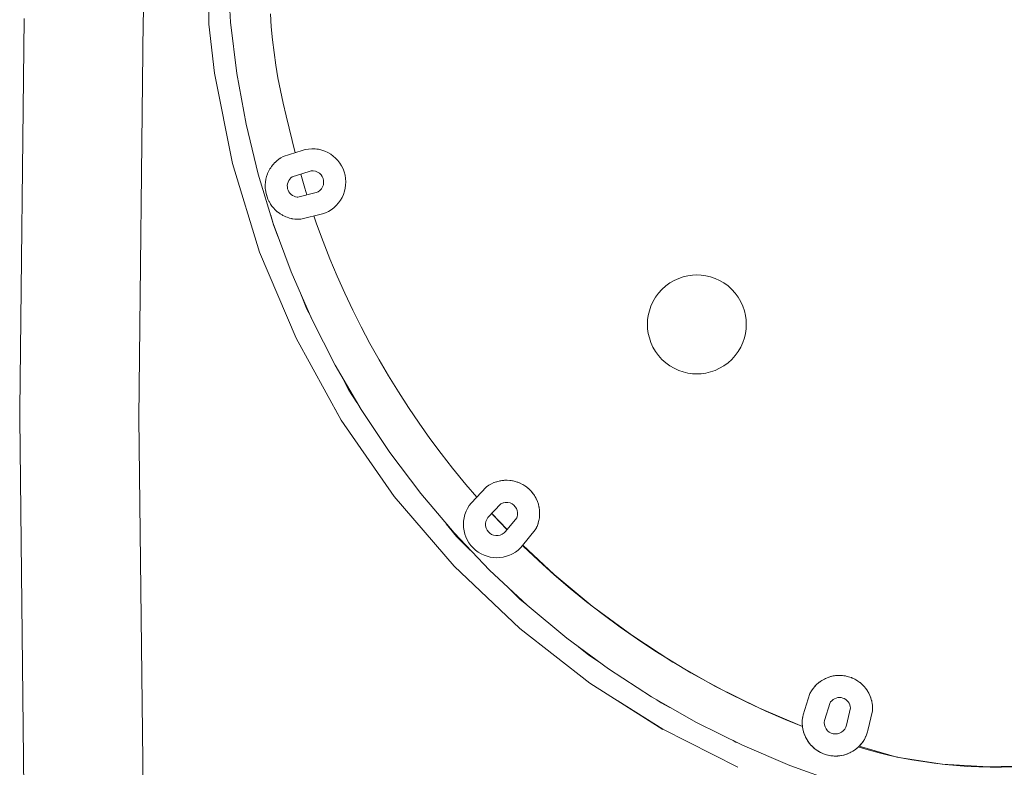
# Model space of a CAD drawing. Header units: millimetres. Extents: x -264 to 244, y -177 to 250.
# Tile 2 of 11: x -240 to -62, y -28 to 107. Entities that reach past the tile are written whole.
import ezdxf

# ---------------------------------------------------------------- set-up
doc = ezdxf.new("R2010")
doc.units = ezdxf.units.MM
doc.header["$MEASUREMENT"] = 0
doc.layers.add('material 1', color=7, linetype='Continuous')

msp = doc.modelspace()

# ---------------------------------------------------------------- linework, layer by layer
at = {"layer": 'material 1', "color": 7, "linetype": 'Continuous', "lineweight": 0}
for p, q in [((-217.45, 107.15), (-214.82, 182.3)), ((-205.58, 106.58), (-205.56, 124.44)), ((-201.97, 112.57), (-201.62, 106.92)), ((-239.82, 36.77), (-239.04, 107.63)), ((-217.45, 107.15), (-218.23, 35.34)), ((-194.26, 106.11), (-194.43, 108.44)), ((-204.54, 97.74), (-205.58, 106.58)), ((-201.62, 106.92), (-200.49, 97.64)), ((-194.05, 103.78), (-194.26, 106.11)), ((-193.77, 101.46), (-194.05, 103.78)), ((-193.44, 99.15), (-193.77, 101.46)), ((-193.06, 96.85), (-193.44, 99.15)), ((-201.31, 81.4), (-204.54, 97.74)), ((-200.49, 97.64), (-198.82, 88.47)), ((-192.62, 94.56), (-193.06, 96.85)), ((-192.13, 92.27), (-192.62, 94.56)), ((-191.58, 90), (-192.13, 92.27)), ((-191.58, 90), (-189.96, 83.33)), ((-198.82, 88.47), (-196.62, 79.42)), ((-188.66, 83.75), (-188.1, 83.9)), ((-188.1, 83.9), (-187.53, 83.99)), ((-187.53, 83.99), (-186.93, 84.04)), ((-186.93, 84.04), (-186.33, 84.02)), ((-186.33, 84.02), (-186.03, 83.99)), ((-186.03, 83.99), (-185.73, 83.94)), ((-185.73, 83.94), (-185.14, 83.8)), ((-185.14, 83.8), (-184.57, 83.61)), ((-193.26, 81.86), (-192.9, 82.15)), ((-192.65, 82.32), (-192.9, 82.15)), ((-192.6, 82.35), (-192.52, 82.41)), ((-192.52, 82.41), (-192.13, 82.63)), ((-192.13, 82.63), (-188.66, 83.75)), ((-184.57, 83.61), (-184.02, 83.36)), ((-184.02, 83.36), (-183.51, 83.06)), ((-183.51, 83.06), (-183.04, 82.72)), ((-183.04, 82.72), (-182.61, 82.34)), ((-182.61, 82.34), (-182.21, 81.92)), ((-196.37, 65.32), (-201.31, 81.4)), ((-194.75, 79.95), (-194.51, 80.38)), ((-194.36, 80.61), (-194.51, 80.38)), ((-194.36, 80.61), (-194.24, 80.8)), ((-194.36, 80.61), (-194.36, 80.61)), ((-194.36, 80.61), (-194.36, 80.61)), ((-194, 81.11), (-194.24, 80.8)), ((-193.94, 81.18), (-193.61, 81.54)), ((-193.58, 81.56), (-193.61, 81.54)), ((-193.58, 81.56), (-193.26, 81.86)), ((-193.58, 81.56), (-193.58, 81.56)), ((-193.58, 81.56), (-193.58, 81.56)), ((-182.21, 81.92), (-181.86, 81.45)), ((-181.86, 81.45), (-181.54, 80.95)), ((-181.54, 80.95), (-181.27, 80.4)), ((-181.27, 80.4), (-181.06, 79.84)), ((-196.62, 79.42), (-193.91, 70.51)), ((-195.25, 78.48), (-195.31, 78.06)), ((-195.25, 78.48), (-195.23, 78.55)), ((-195.25, 78.48), (-195.25, 78.48)), ((-195.25, 78.48), (-195.25, 78.48)), ((-195.11, 79.02), (-195.23, 78.55)), ((-195.23, 78.55), (-195.11, 79.02)), ((-195.11, 79.02), (-194.95, 79.49)), ((-195.11, 79.02), (-195.11, 79.02)), ((-195.11, 79.02), (-195.11, 79.02)), ((-195.11, 79.02), (-195.11, 79.02)), ((-194.92, 79.56), (-194.95, 79.49)), ((-194.92, 79.56), (-194.75, 79.95)), ((-194.92, 79.56), (-194.92, 79.56)), ((-194.92, 79.56), (-194.92, 79.56)), ((-190.93, 78.55), (-191.1, 78.29)), ((-190.72, 78.77), (-190.93, 78.55)), ((-190.49, 78.95), (-190.72, 78.77)), ((-187.43, 79.94), (-190.49, 78.95)), ((-188.19, 76.89), (-188.94, 79.45)), ((-187.07, 80.02), (-187.43, 79.94)), ((-186.68, 80.03), (-187.07, 80.02)), ((-186.28, 79.97), (-186.68, 80.03)), ((-185.9, 79.82), (-186.28, 79.97)), ((-185.55, 79.6), (-185.9, 79.82)), ((-185.26, 79.32), (-185.55, 79.6)), ((-185.04, 79), (-185.26, 79.32)), ((-184.89, 78.67), (-185.04, 79)), ((-184.8, 78.31), (-184.89, 78.67)), ((-181.06, 79.84), (-180.9, 79.25)), ((-180.9, 79.25), (-180.81, 78.65)), ((-180.81, 78.65), (-180.77, 78.06)), ((-195.33, 77.94), (-195.36, 77.58)), ((-195.36, 77.4), (-195.36, 77.58)), ((-195.36, 77.4), (-195.36, 77.4)), ((-195.36, 77.4), (-195.36, 77.1)), ((-195.36, 77.4), (-195.36, 77.4)), ((-195.35, 76.85), (-195.36, 77.1)), ((-195.35, 76.85), (-195.35, 76.85)), ((-195.35, 76.85), (-195.33, 76.63)), ((-195.35, 76.85), (-195.35, 76.85)), ((-195.33, 77.94), (-195.31, 78.06)), ((-195.33, 77.94), (-195.33, 77.94)), ((-195.33, 77.94), (-195.33, 77.94)), ((-191.32, 77.71), (-191.36, 77.4)), ((-191.36, 77.4), (-191.35, 77.09)), ((-191.35, 77.09), (-191.3, 76.8)), ((-191.23, 78.01), (-191.32, 77.71)), ((-191.3, 76.8), (-191.21, 76.53)), ((-191.1, 78.29), (-191.23, 78.01)), ((-187.8, 75.69), (-188.19, 76.89)), ((-185.46, 76.49), (-185.18, 76.78)), ((-185.18, 76.78), (-184.97, 77.14)), ((-184.97, 77.14), (-184.83, 77.52)), ((-184.83, 77.52), (-184.78, 77.93)), ((-184.78, 77.93), (-184.8, 78.31)), ((-180.88, 76.9), (-181.01, 76.34)), ((-180.8, 77.47), (-180.88, 76.9)), ((-180.77, 78.06), (-180.8, 77.47)), ((-195.28, 76.28), (-195.33, 76.63)), ((-195.28, 76.28), (-195.28, 76.28)), ((-195.28, 76.28), (-195.26, 76.18)), ((-195.28, 76.28), (-195.28, 76.28)), ((-195.16, 75.74), (-195.26, 76.18)), ((-195.15, 75.7), (-195.16, 75.74)), ((-195.03, 75.32), (-195.16, 75.74)), ((-195.15, 75.7), (-195.15, 75.7)), ((-195.15, 75.7), (-195.03, 75.32)), ((-195.15, 75.7), (-195.15, 75.7)), ((-194.96, 75.13), (-195.03, 75.32)), ((-194.86, 74.89), (-195.03, 75.32)), ((-194.96, 75.13), (-194.96, 75.13)), ((-194.96, 75.13), (-194.86, 74.89)), ((-194.96, 75.13), (-194.96, 75.13)), ((-194.71, 74.57), (-194.86, 74.89)), ((-191.21, 76.53), (-191.08, 76.26)), ((-191.08, 76.26), (-190.9, 76.01)), ((-190.9, 76.01), (-190.68, 75.79)), ((-190.68, 75.79), (-190.43, 75.6)), ((-190.43, 75.6), (-190.15, 75.45)), ((-190.15, 75.45), (-189.86, 75.35)), ((-189.86, 75.35), (-189.57, 75.3)), ((-189.45, 75.29), (-189.57, 75.3)), ((-189.45, 75.29), (-186.11, 76.1)), ((-186.11, 76.1), (-185.77, 76.26)), ((-185.77, 76.26), (-185.46, 76.49)), ((-181.44, 75.25), (-181.74, 74.73)), ((-181.2, 75.79), (-181.44, 75.25)), ((-181.01, 76.34), (-181.2, 75.79)), ((-194.71, 74.57), (-194.71, 74.57)), ((-194.71, 74.57), (-194.66, 74.47)), ((-194.71, 74.57), (-194.71, 74.57)), ((-194.42, 74.06), (-194.66, 74.47)), ((-194.4, 74.03), (-194.42, 74.06)), ((-194.4, 74.03), (-194.4, 74.03)), ((-194.4, 74.03), (-194.14, 73.67)), ((-194.4, 74.03), (-194.4, 74.03)), ((-194.04, 73.53), (-194.14, 73.67)), ((-194.04, 73.53), (-194.04, 73.53)), ((-194.04, 73.53), (-193.83, 73.29)), ((-194.04, 73.53), (-194.04, 73.53)), ((-193.62, 73.07), (-193.83, 73.29)), ((-182.94, 73.37), (-183.43, 73.01)), ((-182.5, 73.79), (-182.94, 73.37)), ((-182.1, 74.24), (-182.5, 73.79)), ((-181.74, 74.73), (-182.1, 74.24)), ((-194.37, 72.02), (-193.87, 70.27)), ((-193.62, 73.07), (-193.62, 73.07)), ((-193.62, 73.07), (-193.49, 72.94)), ((-193.62, 73.07), (-193.62, 73.07)), ((-193.17, 72.65), (-193.49, 72.94)), ((-193.17, 72.65), (-193.17, 72.65)), ((-193.17, 72.65), (-193.12, 72.61)), ((-193.17, 72.65), (-193.17, 72.65)), ((-192.72, 72.32), (-193.12, 72.61)), ((-192.67, 72.29), (-192.72, 72.32)), ((-192.67, 72.29), (-192.67, 72.29)), ((-192.67, 72.29), (-192.29, 72.06)), ((-192.67, 72.29), (-192.67, 72.29)), ((-192.16, 71.98), (-192.29, 72.06)), ((-192.16, 71.98), (-192.16, 71.98)), ((-192.16, 71.98), (-191.85, 71.83)), ((-192.16, 71.98), (-192.16, 71.98)), ((-191.62, 71.73), (-191.85, 71.83)), ((-191.62, 71.73), (-191.62, 71.73)), ((-191.62, 71.73), (-191.4, 71.65)), ((-191.62, 71.73), (-191.62, 71.73)), ((-191.08, 71.54), (-191.4, 71.65)), ((-191.08, 71.54), (-191.08, 71.54)), ((-191.08, 71.54), (-190.94, 71.5)), ((-191.08, 71.54), (-191.08, 71.54)), ((-190.54, 71.41), (-190.94, 71.5)), ((-190.54, 71.41), (-190.54, 71.41)), ((-190.54, 71.41), (-190.47, 71.39)), ((-190.54, 71.41), (-190.54, 71.41)), ((-190, 71.32), (-190.47, 71.39)), ((-190, 71.32), (-189.46, 71.29)), ((-185, 72.25), (-188.92, 71.3)), ((-186.06, 70.45), (-186.55, 71.88)), ((-184.46, 72.45), (-185, 72.25)), ((-183.93, 72.7), (-184.46, 72.45)), ((-183.43, 73.01), (-183.93, 72.7)), ((-193.91, 70.51), (-190.67, 61.78)), ((-193.87, 70.27), (-192.99, 68.05)), ((-189.46, 71.29), (-188.92, 71.3)), ((-184.88, 67.27), (-186.06, 70.45)), ((-183.64, 64.12), (-184.88, 67.27)), ((-189.77, 49.75), (-196.37, 65.32)), ((-182.33, 60.99), (-183.64, 64.12)), ((-190.67, 61.78), (-186.93, 53.23)), ((-180.95, 57.9), (-182.33, 60.99)), ((-120.5, 60.59), (-119.67, 60.87)), ((-119.67, 60.87), (-118.83, 61.07)), ((-118.83, 61.07), (-118.01, 61.18)), ((-118.01, 61.18), (-117.2, 61.22)), ((-117.2, 61.22), (-116.4, 61.18)), ((-116.4, 61.18), (-115.57, 61.07)), ((-115.57, 61.07), (-114.74, 60.87)), ((-114.74, 60.87), (-113.91, 60.59)), ((-123.54, 58.59), (-122.85, 59.21)), ((-122.85, 59.21), (-122.1, 59.76)), ((-122.1, 59.76), (-121.32, 60.22)), ((-121.32, 60.22), (-120.5, 60.59)), ((-113.91, 60.59), (-113.09, 60.22)), ((-113.09, 60.22), (-112.3, 59.76)), ((-112.3, 59.76), (-111.56, 59.21)), ((-111.56, 59.21), (-110.87, 58.59)), ((-188.98, 57.91), (-187.83, 55)), ((-179.5, 54.84), (-180.95, 57.9)), ((-125.16, 56.37), (-124.7, 57.16)), ((-124.7, 57.16), (-124.16, 57.91)), ((-124.16, 57.91), (-123.54, 58.59)), ((-110.87, 58.59), (-110.25, 57.91)), ((-110.25, 57.91), (-109.71, 57.16)), ((-109.71, 57.16), (-109.25, 56.37)), ((-125.81, 54.73), (-125.53, 55.56)), ((-125.53, 55.56), (-125.16, 56.37)), ((-109.25, 56.37), (-108.88, 55.56)), ((-108.88, 55.56), (-108.6, 54.73)), ((-187.83, 55), (-187.07, 53.54)), ((-177.98, 51.81), (-179.5, 54.84)), ((-126.12, 53.07), (-126.01, 53.89)), ((-126.01, 53.89), (-125.81, 54.73)), ((-108.6, 54.73), (-108.4, 53.89)), ((-108.4, 53.89), (-108.29, 53.07)), ((-186.93, 53.23), (-182.69, 44.9)), ((-176.4, 48.81), (-177.98, 51.81)), ((-126.16, 52.26), (-126.12, 53.07)), ((-126.12, 51.46), (-126.16, 52.26)), ((-108.29, 53.07), (-108.25, 52.26)), ((-108.25, 52.26), (-108.29, 51.46)), ((-126.01, 50.63), (-126.12, 51.46)), ((-125.81, 49.8), (-126.01, 50.63)), ((-108.4, 50.63), (-108.6, 49.8)), ((-108.29, 51.46), (-108.4, 50.63)), ((-181.6, 34.93), (-189.77, 49.75)), ((-174.75, 45.85), (-176.4, 48.81)), ((-125.53, 48.97), (-125.81, 49.8)), ((-125.16, 48.15), (-125.53, 48.97)), ((-124.7, 47.36), (-125.16, 48.15)), ((-109.25, 48.15), (-109.71, 47.36)), ((-108.88, 48.97), (-109.25, 48.15)), ((-108.6, 49.8), (-108.88, 48.97)), ((-124.16, 46.62), (-124.7, 47.36)), ((-123.54, 45.93), (-124.16, 46.62)), ((-110.25, 46.62), (-110.87, 45.93)), ((-109.71, 47.36), (-110.25, 46.62)), ((-182.69, 44.9), (-177.98, 36.83)), ((-173.03, 42.93), (-174.75, 45.85)), ((-122.85, 45.31), (-123.54, 45.93)), ((-122.1, 44.77), (-122.85, 45.31)), ((-121.32, 44.31), (-122.1, 44.77)), ((-112.3, 44.77), (-113.09, 44.31)), ((-111.56, 45.31), (-112.3, 44.77)), ((-110.87, 45.93), (-111.56, 45.31)), ((-181.57, 42.98), (-180.21, 40.37)), ((-171.25, 40.04), (-173.03, 42.93)), ((-120.5, 43.94), (-121.32, 44.31)), ((-119.67, 43.65), (-120.5, 43.94)), ((-118.83, 43.46), (-119.67, 43.65)), ((-118.01, 43.34), (-118.83, 43.46)), ((-117.2, 43.31), (-118.01, 43.34)), ((-116.4, 43.34), (-117.2, 43.31)), ((-115.57, 43.46), (-116.4, 43.34)), ((-114.74, 43.65), (-115.57, 43.46)), ((-113.91, 43.94), (-114.74, 43.65)), ((-113.09, 44.31), (-113.91, 43.94)), ((-180.21, 40.37), (-178.75, 38.15)), ((-169.41, 37.2), (-171.25, 40.04)), ((-239.82, 36.77), (-239.82, 35.3)), ((-181.6, 34.94), (-182.7, 36.93)), ((-177.98, 36.83), (-172.81, 29.07)), ((-167.51, 34.4), (-169.41, 37.2)), ((-239.04, -34.52), (-239.82, 35.3)), ((-218.23, 35.34), (-218.23, 35.31)), ((-218.23, 35.31), (-218.23, 35.27)), ((-218.23, 35.27), (-217.38, -37.17)), ((-181.6, 34.93), (-181.6, 34.95)), ((-171.99, 21.12), (-181.6, 34.94)), ((-165.54, 31.64), (-167.51, 34.4)), ((-163.51, 28.92), (-165.54, 31.64)), ((-172.81, 29.07), (-167.2, 21.63)), ((-161.43, 26.25), (-163.51, 28.92)), ((-159.01, 23.3), (-161.43, 26.25)), ((-157.03, 21.02), (-159.01, 23.3)), ((-154.37, 23.42), (-154.85, 23.15)), ((-154.66, 23.26), (-154.37, 23.42)), ((-154.37, 23.42), (-153.94, 23.62)), ((-154.2, 23.5), (-154.2, 23.5)), ((-153.9, 23.63), (-153.94, 23.62)), ((-153.9, 23.63), (-153.9, 23.63)), ((-153.73, 23.69), (-153.49, 23.78)), ((-153.4, 23.8), (-153.49, 23.78)), ((-153.22, 23.85), (-153.02, 23.91)), ((-152.88, 23.94), (-153.02, 23.91)), ((-152.69, 23.97), (-152.54, 24)), ((-152.33, 24.02), (-152.54, 24)), ((-152.14, 24.04), (-152.05, 24.05)), ((-151.77, 24.05), (-152.05, 24.05)), ((-151.58, 24.06), (-151.55, 24.06)), ((-151.55, 24.06), (-151.05, 24.03)), ((-151.02, 24.02), (-151.05, 24.03)), ((-150.83, 23.99), (-150.56, 23.95)), ((-150.45, 23.93), (-150.56, 23.95)), ((-150.27, 23.89), (-150.08, 23.84)), ((-149.9, 23.79), (-150.08, 23.84)), ((-149.72, 23.73), (-149.62, 23.69)), ((-149.36, 23.59), (-149.62, 23.69)), ((-149.62, 23.69), (-149.17, 23.51)), ((-149.19, 23.52), (-149.17, 23.51)), ((-149.17, 23.51), (-148.75, 23.3)), ((-148.69, 23.26), (-148.75, 23.3)), ((-148.75, 23.3), (-148.35, 23.05)), ((-167.2, 21.63), (-161.18, 14.53)), ((-158.07, 19.93), (-155.29, 22.85)), ((-154.85, 23.15), (-155.29, 22.85)), ((-154.85, 23.15), (-154.84, 23.16)), ((-148.54, 23.17), (-148.35, 23.05)), ((-148.22, 22.96), (-148.35, 23.05)), ((-148.35, 23.05), (-147.98, 22.79)), ((-148.08, 22.86), (-147.98, 22.79)), ((-147.79, 22.63), (-147.98, 22.79)), ((-147.98, 22.79), (-147.64, 22.5)), ((-147.66, 22.52), (-147.64, 22.5)), ((-147.64, 22.5), (-147.32, 22.19)), ((-147.28, 22.14), (-147.32, 22.19)), ((-147.32, 22.19), (-147.02, 21.84)), ((-147.16, 22.01), (-147.02, 21.84)), ((-146.94, 21.74), (-147.02, 21.84)), ((-147.02, 21.84), (-146.74, 21.47)), ((-146.83, 21.59), (-146.74, 21.47)), ((-146.63, 21.31), (-146.74, 21.47)), ((-146.74, 21.47), (-146.48, 21.06)), ((-161.14, 8.49), (-171.99, 21.12)), ((-158.42, 19.47), (-158.07, 19.93)), ((-152.68, 19.79), (-155.06, 17.29)), ((-152.68, 19.79), (-152.58, 19.85)), ((-152.24, 19.98), (-152.58, 19.85)), ((-152.19, 19.99), (-152.25, 19.97)), ((-151.85, 20.05), (-152.24, 19.98)), ((-152.24, 19.98), (-152.24, 19.98)), ((-151.82, 20.05), (-151.89, 20.04)), ((-151.85, 20.05), (-151.85, 20.05)), ((-151.45, 20.04), (-151.85, 20.05)), ((-151.85, 20.05), (-151.85, 20.05)), ((-151.04, 19.96), (-151.45, 20.04)), ((-151.45, 20.04), (-151.45, 20.04)), ((-151.04, 19.96), (-151.04, 19.96)), ((-150.67, 19.79), (-151.04, 19.96)), ((-150.64, 19.76), (-150.7, 19.8)), ((-150.67, 19.79), (-150.67, 19.79)), ((-150.34, 19.55), (-150.67, 19.79)), ((-150.67, 19.79), (-150.67, 19.79)), ((-146.54, 21.16), (-146.48, 21.06)), ((-146.37, 20.87), (-146.48, 21.06)), ((-146.48, 21.06), (-146.25, 20.64)), ((-146.29, 20.7), (-146.25, 20.64)), ((-146.15, 20.4), (-146.25, 20.64)), ((-146.25, 20.64), (-146.06, 20.19)), ((-146.08, 20.22), (-146.06, 20.19)), ((-146.06, 20.19), (-145.91, 19.72)), ((-145.97, 19.9), (-146.06, 20.18)), ((-145.91, 19.72), (-145.91, 19.72)), ((-145.91, 19.72), (-145.79, 19.23)), ((-159.34, 17.28), (-159.19, 17.87)), ((-159.19, 17.87), (-158.98, 18.44)), ((-158.98, 18.44), (-158.72, 18.97)), ((-158.72, 18.97), (-158.42, 19.47)), ((-153.96, 17.6), (-154.35, 18.03)), ((-154.33, 18.06), (-151.56, 15.16)), ((-150.08, 19.26), (-150.34, 19.55)), ((-150.34, 19.55), (-150.34, 19.55)), ((-150.05, 19.22), (-150.09, 19.27)), ((-150.08, 19.26), (-150.08, 19.26)), ((-149.88, 18.95), (-150.08, 19.26)), ((-149.86, 18.9), (-149.9, 18.98)), ((-149.88, 18.95), (-149.88, 18.95)), ((-149.75, 18.61), (-149.88, 18.95)), ((-149.74, 18.57), (-149.76, 18.65)), ((-149.75, 18.61), (-149.75, 18.61)), ((-149.68, 18.23), (-149.75, 18.61)), ((-149.75, 18.61), (-149.75, 18.61)), ((-149.68, 18.21), (-149.69, 18.27)), ((-149.68, 17.82), (-149.68, 18.23)), ((-149.68, 18.23), (-149.68, 18.23)), ((-145.78, 19.19), (-145.79, 19.23)), ((-145.79, 19.23), (-145.71, 18.74)), ((-145.75, 19), (-145.71, 18.74)), ((-145.7, 18.64), (-145.71, 18.74)), ((-145.71, 18.74), (-145.67, 18.25)), ((-145.68, 18.45), (-145.67, 18.25)), ((-145.67, 18.25), (-145.68, 17.76)), ((-145.67, 17.89), (-145.68, 17.76)), ((-145.67, 18.08), (-145.67, 18.25)), ((-162.59, 16.19), (-160.71, 13.9)), ((-159.47, 16.08), (-159.43, 16.68)), ((-159.44, 15.48), (-159.47, 16.08)), ((-159.43, 16.68), (-159.34, 17.28)), ((-155.39, 16.62), (-155.46, 16.22)), ((-155.46, 16.22), (-155.45, 15.81)), ((-155.25, 16.98), (-155.39, 16.62)), ((-155.06, 17.29), (-155.25, 16.98)), ((-151.59, 15.12), (-153.96, 17.6)), ((-151.86, 14.78), (-149.82, 17.28)), ((-149.82, 17.28), (-149.77, 17.45)), ((-149.82, 17.28), (-149.77, 17.42)), ((-149.77, 17.42), (-149.68, 17.82)), ((-149.77, 17.42), (-149.77, 17.42)), ((-149.68, 17.82), (-149.68, 17.82)), ((-145.92, 16.33), (-146.07, 15.89)), ((-146.01, 16.05), (-146.07, 15.89)), ((-145.95, 16.22), (-145.92, 16.33)), ((-145.8, 16.79), (-145.92, 16.33)), ((-145.85, 16.59), (-145.92, 16.33)), ((-145.81, 16.77), (-145.8, 16.79)), ((-145.72, 17.27), (-145.8, 16.79)), ((-145.68, 17.76), (-145.72, 17.27)), ((-145.71, 17.33), (-145.72, 17.27)), ((-145.7, 17.52), (-145.68, 17.76)), ((-161.18, 14.53), (-154.75, 7.79)), ((-159.35, 14.89), (-159.44, 15.48)), ((-159.21, 14.33), (-159.35, 14.89)), ((-159.02, 13.79), (-159.21, 14.33)), ((-155.45, 15.81), (-155.35, 15.41)), ((-155.35, 15.41), (-155.19, 15.04)), ((-155.19, 15.04), (-154.96, 14.73)), ((-154.96, 14.73), (-154.69, 14.47)), ((-154.69, 14.47), (-154.38, 14.27)), ((-154.38, 14.27), (-154.02, 14.13)), ((-152.81, 14.14), (-152.44, 14.3)), ((-152.44, 14.3), (-152.12, 14.52)), ((-152.12, 14.52), (-151.86, 14.78)), ((-146.46, 15.07), (-148.77, 12.25)), ((-146.25, 15.47), (-146.46, 15.07)), ((-146.46, 15.07), (-146.46, 15.07)), ((-146.07, 15.89), (-146.25, 15.47)), ((-146.22, 15.54), (-146.25, 15.47)), ((-146.15, 15.7), (-146.07, 15.89)), ((-160.71, 13.9), (-158.23, 11.43)), ((-158.78, 13.27), (-159.02, 13.79)), ((-158.48, 12.76), (-158.78, 13.27)), ((-158.13, 12.28), (-158.48, 12.76)), ((-154.02, 14.13), (-153.63, 14.05)), ((-153.63, 14.05), (-153.21, 14.05)), ((-153.21, 14.05), (-152.81, 14.14)), ((-157.72, 11.83), (-158.13, 12.28)), ((-157.27, 11.42), (-157.72, 11.83)), ((-156.79, 11.06), (-157.27, 11.42)), ((-156.27, 10.75), (-156.79, 11.06)), ((-155.73, 10.49), (-156.27, 10.75)), ((-150.58, 10.76), (-150.85, 10.62)), ((-150.06, 11.07), (-150.58, 10.76)), ((-149.58, 11.43), (-150.06, 11.07)), ((-149.15, 11.82), (-149.58, 11.43)), ((-148.77, 12.25), (-149.15, 11.82)), ((-148.63, 12.15), (-148.75, 12.27)), ((-148.73, 12.29), (-143.04, 6.98)), ((-145.86, 9.52), (-148.63, 12.15)), ((-155.17, 10.29), (-155.73, 10.49)), ((-154.61, 10.16), (-155.17, 10.29)), ((-154.05, 10.07), (-154.61, 10.16)), ((-153.47, 10.04), (-154.05, 10.07)), ((-152.88, 10.07), (-153.47, 10.04)), ((-152.28, 10.15), (-152.88, 10.07)), ((-151.69, 10.3), (-152.28, 10.15)), ((-151.12, 10.5), (-151.69, 10.3)), ((-150.85, 10.62), (-151.12, 10.5)), ((-143.03, 6.97), (-145.86, 9.52)), ((-149.26, -2.79), (-161.14, 8.49)), ((-154.75, 7.79), (-147.93, 1.43)), ((-143.04, 6.98), (-136.18, 1.29)), ((-140.14, 4.49), (-143.03, 6.97)), ((-151.5, 4.76), (-149.18, 2.46)), ((-137.18, 2.08), (-140.14, 4.49)), ((-149.18, 2.46), (-148.07, 1.56)), ((-134.17, -0.26), (-137.18, 2.08)), ((-147.93, 1.43), (-140.74, -4.54)), ((-136.18, 1.29), (-129, -3.99)), ((-131.1, -2.52), (-134.17, -0.26)), ((-136.58, -12.65), (-149.26, -2.79)), ((-149.26, -2.79), (-149.26, -2.79)), ((-127.98, -4.7), (-131.1, -2.52)), ((-140.74, -4.54), (-133.21, -10.08)), ((-129, -3.99), (-121.54, -8.84)), ((-124.8, -6.8), (-127.98, -4.7)), ((-138.58, -6.13), (-136.76, -7.6)), ((-121.57, -8.82), (-124.8, -6.8)), ((-136.76, -7.6), (-135.03, -8.74)), ((-118.29, -10.77), (-121.57, -8.82)), ((-121.54, -8.84), (-113.82, -13.24)), ((-133.21, -10.08), (-125.39, -15.16)), ((-114.96, -12.63), (-118.29, -10.77)), ((-95.17, -12.59), (-94.77, -12.3)), ((-94.9, -12.39), (-94.77, -12.3)), ((-94.77, -12.3), (-94.35, -12.04)), ((-94.6, -12.19), (-94.77, -12.3)), ((-94.44, -12.09), (-94.35, -12.04)), ((-94.35, -12.04), (-93.91, -11.81)), ((-94.11, -11.91), (-94.35, -12.04)), ((-93.94, -11.83), (-93.91, -11.81)), ((-93.91, -11.81), (-93.45, -11.62)), ((-93.45, -11.62), (-92.98, -11.47)), ((-93.41, -11.61), (-93.45, -11.62)), ((-93.23, -11.55), (-92.98, -11.47)), ((-92.98, -11.47), (-92.5, -11.36)), ((-92.87, -11.44), (-92.98, -11.47)), ((-92.68, -11.4), (-92.5, -11.36)), ((-92.5, -11.36), (-92.02, -11.29)), ((-92.31, -11.33), (-92.5, -11.36)), ((-92.12, -11.3), (-92.02, -11.29)), ((-92.02, -11.29), (-91.54, -11.26)), ((-91.74, -11.27), (-92.02, -11.29)), ((-91.56, -11.26), (-91.54, -11.26)), ((-91.54, -11.26), (-91.06, -11.27)), ((-90.99, -11.27), (-91.06, -11.27)), ((-91.06, -11.27), (-90.6, -11.31)), ((-90.81, -11.29), (-90.6, -11.31)), ((-90.44, -11.33), (-90.6, -11.31)), ((-90.6, -11.31), (-90.15, -11.39)), ((-90.27, -11.36), (-90.15, -11.39)), ((-89.91, -11.45), (-90.15, -11.39)), ((-90.15, -11.39), (-89.72, -11.5)), ((-89.74, -11.49), (-89.72, -11.5)), ((-89.72, -11.5), (-89.29, -11.64)), ((-89.23, -11.66), (-89.29, -11.64)), ((-89.29, -11.64), (-88.87, -11.81)), ((-89.07, -11.73), (-88.87, -11.81)), ((-88.75, -11.87), (-88.87, -11.81)), ((-88.87, -11.81), (-88.45, -12.03)), ((-88.59, -11.95), (-88.45, -12.03)), ((-88.29, -12.12), (-88.45, -12.03)), ((-88.45, -12.03), (-88.04, -12.28)), ((-88.13, -12.22), (-88.04, -12.28)), ((-87.86, -12.41), (-88.04, -12.28)), ((-88.04, -12.28), (-87.65, -12.56)), ((-123.35, -21.02), (-136.58, -12.65)), ((-111.59, -14.4), (-114.96, -12.63)), ((-113.82, -13.24), (-105.86, -17.18)), ((-96.47, -14.06), (-96.74, -14.54)), ((-96.16, -13.62), (-96.47, -14.06)), ((-96.16, -13.62), (-95.86, -13.26)), ((-95.86, -13.26), (-95.53, -12.91)), ((-95.84, -13.23), (-95.86, -13.26)), ((-95.71, -13.09), (-95.53, -12.91)), ((-95.53, -12.91), (-95.17, -12.59)), ((-95.46, -12.85), (-95.53, -12.91)), ((-95.32, -12.73), (-95.17, -12.59)), ((-95.05, -12.5), (-95.17, -12.59)), ((-87.71, -12.52), (-87.65, -12.56)), ((-87.45, -12.73), (-87.65, -12.56)), ((-87.65, -12.56), (-87.28, -12.88)), ((-87.31, -12.85), (-87.28, -12.88)), ((-87.07, -13.1), (-87.28, -12.88)), ((-87.28, -12.88), (-86.93, -13.24)), ((-86.93, -13.23), (-86.93, -13.24)), ((-86.93, -13.24), (-86.62, -13.62)), ((-86.59, -13.65), (-86.62, -13.62)), ((-86.62, -13.62), (-86.33, -14.02)), ((-86.48, -13.81), (-86.33, -14.02)), ((-86.28, -14.11), (-86.33, -14.02)), ((-86.33, -14.02), (-86.08, -14.45)), ((-123.34, -21.01), (-131.49, -15.87)), ((-125.39, -15.16), (-117.3, -19.77)), ((-124.46, -15.69), (-123.67, -16.21)), ((-108.17, -16.09), (-111.59, -14.4)), ((-97.96, -18.38), (-96.74, -14.54)), ((-92.79, -15.83), (-92.98, -16.05)), ((-92.55, -15.63), (-92.79, -15.83)), ((-92.29, -15.47), (-92.55, -15.63)), ((-91.99, -15.35), (-92.29, -15.47)), ((-91.69, -15.28), (-91.99, -15.35)), ((-91.38, -15.26), (-91.69, -15.28)), ((-91.08, -15.28), (-91.38, -15.26)), ((-90.8, -15.35), (-91.08, -15.28)), ((-90.53, -15.45), (-90.8, -15.35)), ((-90.26, -15.6), (-90.53, -15.45)), ((-90.02, -15.8), (-90.26, -15.6)), ((-89.81, -16.03), (-90.02, -15.8)), ((-89.63, -16.29), (-89.81, -16.03)), ((-86.18, -14.28), (-86.08, -14.45)), ((-86, -14.6), (-86.08, -14.45)), ((-86.08, -14.45), (-85.87, -14.9)), ((-85.92, -14.77), (-85.87, -14.9)), ((-85.78, -15.12), (-85.87, -14.9)), ((-85.87, -14.9), (-85.69, -15.35)), ((-85.71, -15.3), (-85.69, -15.35)), ((-85.69, -15.35), (-85.56, -15.82)), ((-85.55, -15.84), (-85.56, -15.82)), ((-85.56, -15.82), (-85.46, -16.28)), ((-85.51, -16.02), (-85.46, -16.28)), ((-123.67, -16.21), (-122.08, -17.04)), ((-104.72, -17.7), (-108.17, -16.09)), ((-105.86, -17.18), (-98.09, -20.48)), ((-101.22, -19.22), (-104.72, -17.7)), ((-93.05, -16.14), (-94.09, -19.43)), ((-93.05, -16.14), (-92.98, -16.05)), ((-90.12, -20.28), (-89.38, -17.15)), ((-89.5, -16.57), (-89.63, -16.29)), ((-89.42, -16.86), (-89.5, -16.57)), ((-89.38, -17.15), (-89.42, -16.86)), ((-85.39, -17.65), (-86.23, -21.2)), ((-85.44, -16.4), (-85.46, -16.28)), ((-85.46, -16.28), (-85.4, -16.75)), ((-85.42, -16.57), (-85.4, -16.75)), ((-85.39, -16.95), (-85.4, -16.75)), ((-85.4, -16.75), (-85.38, -17.2)), ((-85.38, -17.2), (-85.39, -17.65)), ((-85.38, -17.13), (-85.38, -17.2)), ((-98.09, -20.49), (-101.22, -19.22)), ((-98.13, -20), (-98.11, -19.38)), ((-98.12, -19.47), (-98.11, -19.38)), ((-98.11, -19.38), (-98.04, -18.77)), ((-98.08, -19.11), (-98.11, -19.38)), ((-98.08, -19.11), (-98.08, -19.11)), ((-98.06, -18.88), (-98.04, -18.77)), ((-98.04, -18.77), (-97.96, -18.38)), ((-94.09, -19.43), (-94.13, -19.79)), ((-123.35, -21.02), (-123.36, -21.01)), ((-109.78, -27.89), (-123.34, -21.01)), ((-117.3, -19.77), (-108.95, -23.9)), ((-98.12, -19.71), (-98.13, -20)), ((-98.12, -20.08), (-98.13, -20)), ((-98.08, -20.62), (-98.13, -20)), ((-98.12, -19.71), (-98.12, -19.71)), ((-98.1, -20.32), (-98.08, -20.62)), ((-98.07, -20.68), (-98.08, -20.62)), ((-97.96, -21.23), (-98.08, -20.62)), ((-98.02, -20.92), (-97.96, -21.23)), ((-97.95, -21.28), (-97.96, -21.23)), ((-97.78, -21.83), (-97.96, -21.23)), ((-94.13, -19.79), (-94.1, -20.18)), ((-94.1, -20.18), (-93.98, -20.57)), ((-93.98, -20.57), (-93.79, -20.94)), ((-93.79, -20.94), (-93.53, -21.26)), ((-93.53, -21.26), (-93.22, -21.51)), ((-91.01, -21.53), (-90.69, -21.28)), ((-90.69, -21.28), (-90.43, -20.97)), ((-90.43, -20.97), (-90.24, -20.63)), ((-90.24, -20.63), (-90.12, -20.28)), ((-86.23, -21.2), (-86.29, -21.45)), ((-86.25, -21.3), (-86.25, -21.3)), ((-110.66, -23.05), (-110.15, -23.32)), ((-97.88, -21.51), (-97.78, -21.83)), ((-97.77, -21.87), (-97.78, -21.83)), ((-97.55, -22.4), (-97.78, -21.83)), ((-97.68, -22.08), (-97.55, -22.4)), ((-97.53, -22.43), (-97.55, -22.4)), ((-97.26, -22.93), (-97.55, -22.4)), ((-97.53, -22.43), (-97.53, -22.43)), ((-97.44, -22.61), (-97.26, -22.93)), ((-97.24, -22.96), (-97.26, -22.93)), ((-96.93, -23.42), (-97.26, -22.93)), ((-97.15, -23.11), (-96.93, -23.42)), ((-93.22, -21.51), (-92.88, -21.69)), ((-92.88, -21.69), (-92.53, -21.8)), ((-92.53, -21.8), (-92.16, -21.85)), ((-92.16, -21.85), (-91.77, -21.82)), ((-91.77, -21.82), (-91.38, -21.72)), ((-91.38, -21.72), (-91.01, -21.53)), ((-87, -23.03), (-87.3, -23.48)), ((-87.12, -23.21), (-87, -23.03)), ((-86.72, -22.54), (-87, -23.03)), ((-86.92, -22.9), (-87, -23.03)), ((-86.81, -22.72), (-86.72, -22.54)), ((-86.48, -22.01), (-86.72, -22.54)), ((-86.65, -22.39), (-86.72, -22.54)), ((-86.56, -22.19), (-86.48, -22.01)), ((-86.29, -21.45), (-86.48, -22.01)), ((-86.42, -21.85), (-86.48, -22.01)), ((-86.35, -21.64), (-86.29, -21.45)), ((-110.15, -23.32), (-109.96, -23.4)), ((-108.95, -23.9), (-100.38, -27.54)), ((-96.91, -23.46), (-96.93, -23.42)), ((-96.57, -23.87), (-96.93, -23.42)), ((-96.82, -23.56), (-96.57, -23.87)), ((-96.53, -23.91), (-96.57, -23.87)), ((-96.17, -24.26), (-96.57, -23.87)), ((-96.46, -23.97), (-96.17, -24.26)), ((-96.12, -24.31), (-96.17, -24.26)), ((-95.76, -24.61), (-96.17, -24.26)), ((-96.08, -24.35), (-95.76, -24.61)), ((-96.08, -24.35), (-96.08, -24.35)), ((-95.67, -24.67), (-95.76, -24.61)), ((-95.31, -24.92), (-95.76, -24.61)), ((-95.65, -24.69), (-95.31, -24.92)), ((-95.18, -25), (-95.31, -24.92)), ((-94.82, -25.2), (-95.31, -24.92)), ((-88.5, -24.65), (-88.99, -24.98)), ((-88.78, -24.85), (-88.5, -24.65)), ((-88.78, -24.85), (-88.78, -24.85)), ((-88.05, -24.29), (-88.5, -24.65)), ((-88.48, -24.64), (-88.5, -24.65)), ((-88.3, -24.5), (-88.48, -24.64)), ((-88.48, -24.64), (-88.48, -24.64)), ((-88.3, -24.5), (-88.05, -24.29)), ((-88.3, -24.5), (-88.3, -24.5)), ((-87.65, -23.89), (-88.05, -24.29)), ((-88.02, -24.26), (-88.05, -24.29)), ((-86.19, -24.72), (-87.97, -24.21)), ((-87.87, -24.11), (-87.65, -23.89)), ((-87.87, -24.11), (-87.87, -24.11)), ((-87.87, -24.11), (-87.87, -24.11)), ((-87.84, -24.08), (-81.02, -26.08)), ((-87.3, -23.48), (-87.65, -23.89)), ((-87.61, -23.84), (-87.65, -23.89)), ((-87.61, -23.84), (-87.61, -23.84)), ((-87.35, -23.54), (-87.3, -23.48)), ((-87.35, -23.54), (-87.35, -23.54)), ((-87.24, -23.39), (-87.3, -23.48)), ((-84.22, -25.24), (-86.19, -24.72)), ((-95.17, -25.01), (-94.82, -25.2)), ((-94.65, -25.28), (-94.82, -25.2)), ((-94.3, -25.43), (-94.82, -25.2)), ((-94.65, -25.28), (-94.65, -25.28)), ((-94.65, -25.28), (-94.3, -25.43)), ((-94.65, -25.28), (-94.65, -25.28)), ((-94.09, -25.51), (-94.3, -25.43)), ((-93.74, -25.62), (-94.3, -25.43)), ((-94.09, -25.51), (-94.09, -25.51)), ((-94.09, -25.51), (-93.74, -25.62)), ((-94.09, -25.51), (-94.09, -25.51)), ((-93.51, -25.68), (-93.74, -25.62)), ((-93.15, -25.76), (-93.74, -25.62)), ((-93.51, -25.68), (-93.51, -25.68)), ((-93.51, -25.68), (-93.15, -25.76)), ((-93.51, -25.68), (-93.51, -25.68)), ((-92.92, -25.79), (-93.15, -25.76)), ((-92.54, -25.83), (-93.15, -25.76)), ((-92.9, -25.79), (-92.54, -25.83)), ((-92.32, -25.84), (-92.54, -25.83)), ((-91.92, -25.84), (-92.54, -25.83)), ((-92.28, -25.84), (-91.92, -25.84)), ((-91.3, -25.79), (-91.92, -25.84)), ((-91.74, -25.84), (-91.92, -25.84)), ((-91.66, -25.83), (-91.3, -25.79)), ((-90.68, -25.68), (-91.3, -25.79)), ((-91.16, -25.77), (-91.3, -25.79)), ((-91.04, -25.75), (-90.68, -25.68)), ((-90.09, -25.5), (-90.68, -25.68)), ((-90.59, -25.66), (-90.68, -25.68)), ((-90.43, -25.61), (-90.09, -25.5)), ((-89.52, -25.27), (-90.09, -25.5)), ((-90.04, -25.48), (-90.09, -25.5)), ((-89.85, -25.41), (-89.52, -25.27)), ((-89.85, -25.41), (-89.85, -25.41)), ((-88.99, -24.98), (-89.52, -25.27)), ((-89.49, -25.26), (-89.52, -25.27)), ((-89.3, -25.15), (-89.49, -25.26)), ((-89.49, -25.26), (-89.49, -25.26)), ((-89.3, -25.15), (-88.99, -24.98)), ((-89.3, -25.15), (-89.3, -25.15)), ((-88.97, -24.97), (-88.99, -24.98)), ((-82.24, -25.72), (-84.22, -25.24)), ((-80.25, -26.15), (-82.24, -25.72)), ((-81.02, -26.08), (-72.81, -27.32)), ((-78.26, -26.53), (-80.25, -26.15)), ((-76.25, -26.86), (-78.26, -26.53)), ((-100.38, -27.54), (-91.6, -30.68)), ((-74.24, -27.15), (-76.25, -26.86)), ((-72.22, -27.39), (-74.24, -27.15)), ((-72.81, -27.32), (-64.39, -27.83)), ((-70.19, -27.58), (-72.22, -27.39)), ((-68.16, -27.73), (-70.19, -27.58)), ((-66.13, -27.82), (-68.16, -27.73)), ((-64.09, -27.87), (-66.13, -27.82)), ((-64.39, -27.83), (-55.96, -27.6)), ((-62.06, -27.88), (-64.09, -27.87)), ((-60.03, -27.83), (-62.06, -27.88))]:
    msp.add_line(p, q, dxfattribs=at)
at = {"layer": 'material 1', "color": 7, "linetype": 'Continuous', "lineweight": 0, "flags": 128}
for points in [[(-192.6, 82.35), (-192.6, 82.35), (-192.65, 82.32), (-192.65, 82.32)], [(-153.9, 23.63), (-153.73, 23.69), (-153.73, 23.69)], [(-153.4, 23.8), (-153.4, 23.8), (-153.22, 23.85), (-153.22, 23.85)], [(-152.88, 23.94), (-152.88, 23.94), (-152.88, 23.94), (-152.69, 23.97), (-152.69, 23.97)], [(-152.33, 24.02), (-152.33, 24.02), (-152.14, 24.04), (-152.14, 24.04)], [(-151.77, 24.05), (-151.77, 24.05), (-151.58, 24.06), (-151.58, 24.06)], [(-151.02, 24.02), (-151.02, 24.02), (-150.83, 23.99), (-150.83, 23.99)], [(-150.45, 23.93), (-150.45, 23.93), (-150.27, 23.89), (-150.27, 23.89)], [(-149.9, 23.79), (-149.9, 23.79), (-149.72, 23.73), (-149.72, 23.73)], [(-149.36, 23.59), (-149.36, 23.59), (-149.19, 23.52), (-149.19, 23.52)], [(-148.69, 23.26), (-148.69, 23.26), (-148.54, 23.17), (-148.54, 23.17)], [(-155.12, 22.97), (-155.12, 22.97), (-155.12, 22.97)], [(-148.22, 22.96), (-148.22, 22.96), (-148.08, 22.86), (-148.08, 22.86)], [(-147.79, 22.63), (-147.79, 22.63), (-147.66, 22.52), (-147.66, 22.52)], [(-147.28, 22.14), (-147.28, 22.14), (-147.16, 22.01), (-147.16, 22.01)], [(-146.94, 21.74), (-146.94, 21.74), (-146.83, 21.59), (-146.83, 21.59)], [(-151.43, 20.04), (-151.44, 20.04), (-151.49, 20.05)], [(-146.63, 21.31), (-146.63, 21.31), (-146.54, 21.16), (-146.54, 21.16)], [(-146.37, 20.87), (-146.37, 20.87), (-146.29, 20.7), (-146.29, 20.7)], [(-146.15, 20.4), (-146.15, 20.4), (-146.08, 20.22), (-146.08, 20.22)], [(-145.97, 19.9), (-145.97, 19.9), (-145.96, 19.89), (-145.91, 19.72), (-145.91, 19.72)], [(-145.78, 19.19), (-145.78, 19.19), (-145.75, 19), (-145.75, 19)], [(-145.7, 18.64), (-145.7, 18.64), (-145.68, 18.45), (-145.68, 18.45)], [(-145.67, 18.08), (-145.67, 18.08), (-145.67, 17.89), (-145.67, 17.89)], [(-149.77, 17.45), (-149.77, 17.45), (-149.76, 17.46)], [(-145.95, 16.22), (-145.95, 16.22), (-146.01, 16.05), (-146.01, 16.05)], [(-145.81, 16.77), (-145.81, 16.77), (-145.85, 16.59), (-145.85, 16.59)], [(-145.7, 17.52), (-145.7, 17.52), (-145.71, 17.33), (-145.71, 17.33)], [(-146.15, 15.7), (-146.15, 15.7), (-146.22, 15.54), (-146.22, 15.54)], [(-94.9, -12.39), (-94.9, -12.39), (-95.05, -12.5), (-95.05, -12.5)], [(-94.44, -12.09), (-94.44, -12.09), (-94.6, -12.19), (-94.6, -12.19)], [(-93.94, -11.83), (-93.94, -11.83), (-94.11, -11.91), (-94.11, -11.91)], [(-93.23, -11.55), (-93.23, -11.55), (-93.41, -11.61), (-93.41, -11.61)], [(-92.68, -11.4), (-92.68, -11.4), (-92.87, -11.44), (-92.87, -11.44)], [(-92.12, -11.3), (-92.12, -11.3), (-92.31, -11.33), (-92.31, -11.33)], [(-91.56, -11.26), (-91.56, -11.26), (-91.74, -11.27), (-91.74, -11.27)], [(-90.81, -11.29), (-90.81, -11.29), (-90.99, -11.27), (-90.99, -11.27)], [(-90.27, -11.36), (-90.27, -11.36), (-90.44, -11.33), (-90.44, -11.33)], [(-89.74, -11.49), (-89.74, -11.49), (-89.91, -11.45), (-89.91, -11.45)], [(-89.07, -11.73), (-89.07, -11.73), (-89.23, -11.66), (-89.23, -11.66)], [(-88.59, -11.95), (-88.59, -11.95), (-88.75, -11.87), (-88.75, -11.87)], [(-88.13, -12.22), (-88.13, -12.22), (-88.29, -12.12), (-88.29, -12.12)], [(-87.71, -12.52), (-87.71, -12.52), (-87.86, -12.41), (-87.86, -12.41)], [(-96.05, -13.48), (-96.05, -13.48), (-96.05, -13.48)], [(-95.71, -13.09), (-95.71, -13.09), (-95.84, -13.23), (-95.84, -13.23)], [(-95.32, -12.73), (-95.32, -12.73), (-95.46, -12.85), (-95.46, -12.85)], [(-87.43, -12.75), (-87.45, -12.73), (-87.45, -12.73)], [(-87.31, -12.85), (-87.31, -12.85), (-87.43, -12.75)], [(-86.93, -13.23), (-86.93, -13.23), (-87.04, -13.13), (-87.07, -13.1), (-87.07, -13.1)], [(-86.48, -13.81), (-86.48, -13.81), (-86.56, -13.69), (-86.59, -13.65), (-86.59, -13.65)], [(-86.18, -14.28), (-86.18, -14.28), (-86.25, -14.15), (-86.28, -14.11), (-86.28, -14.11)], [(-85.92, -14.77), (-85.92, -14.77), (-85.99, -14.63), (-86, -14.6), (-86, -14.6)], [(-85.71, -15.3), (-85.71, -15.3), (-85.77, -15.14), (-85.78, -15.12), (-85.78, -15.12)], [(-85.51, -16.02), (-85.51, -16.02), (-85.55, -15.84), (-85.55, -15.84), (-85.55, -15.84)], [(-85.42, -16.57), (-85.42, -16.57), (-85.42, -16.56), (-85.44, -16.43), (-85.44, -16.4), (-85.44, -16.4)], [(-85.38, -17.13), (-85.38, -17.13), (-85.38, -17.11), (-85.39, -16.97), (-85.39, -16.95), (-85.39, -16.95)], [(-85.39, -17.65), (-85.39, -17.65), (-85.39, -17.65)], [(-98.12, -19.71), (-98.12, -19.47), (-98.12, -19.47)], [(-98.06, -18.88), (-98.06, -18.88), (-98.08, -19.11)], [(-98.1, -20.32), (-98.1, -20.32), (-98.12, -20.08), (-98.12, -20.08)], [(-98.02, -20.92), (-98.02, -20.92), (-98.07, -20.68), (-98.07, -20.68)], [(-97.88, -21.51), (-97.88, -21.51), (-97.91, -21.42), (-97.91, -21.41), (-97.94, -21.31), (-97.95, -21.28), (-97.95, -21.28)], [(-97.68, -22.08), (-97.68, -22.08), (-97.7, -22.03), (-97.72, -22), (-97.77, -21.87), (-97.77, -21.87)], [(-97.43, -22.62), (-97.44, -22.61), (-97.53, -22.43)], [(-97.15, -23.11), (-97.15, -23.11), (-97.24, -22.96), (-97.24, -22.96)], [(-86.81, -22.72), (-86.81, -22.72), (-86.82, -22.72), (-86.88, -22.84), (-86.92, -22.9), (-86.92, -22.9)], [(-86.56, -22.19), (-86.56, -22.19), (-86.61, -22.32), (-86.65, -22.39), (-86.65, -22.39)], [(-86.35, -21.64), (-86.35, -21.64), (-86.36, -21.66), (-86.41, -21.83), (-86.42, -21.85), (-86.42, -21.85)], [(-96.82, -23.56), (-96.82, -23.56), (-96.91, -23.46), (-96.91, -23.46)], [(-96.46, -23.97), (-96.46, -23.97), (-96.46, -23.97), (-96.53, -23.91), (-96.53, -23.91)], [(-96.08, -24.35), (-96.12, -24.31), (-96.12, -24.31)], [(-88.78, -24.85), (-88.97, -24.97), (-88.97, -24.97)], [(-87.87, -24.11), (-87.94, -24.18), (-88.02, -24.26), (-88.02, -24.26)], [(-87.87, -24.11), (-87.95, -24.19), (-87.97, -24.21)], [(-87.47, -23.68), (-87.49, -23.7), (-87.61, -23.84)], [(-87.35, -23.54), (-87.45, -23.65), (-87.47, -23.68)], [(-87.12, -23.21), (-87.12, -23.21), (-87.23, -23.38), (-87.24, -23.39), (-87.24, -23.39)], [(-91.66, -25.83), (-91.66, -25.83), (-91.74, -25.84), (-91.74, -25.84)], [(-91.04, -25.75), (-91.04, -25.75), (-91.16, -25.77), (-91.16, -25.77)], [(-90.43, -25.61), (-90.43, -25.61), (-90.46, -25.62), (-90.59, -25.66), (-90.59, -25.66)], [(-89.85, -25.41), (-89.89, -25.42), (-90.04, -25.48), (-90.04, -25.48)]]:
    msp.add_lwpolyline(points, dxfattribs=at)
at = {"layer": 'material 1'}
msp.add_lwpolyline([(-193.94, 81.18), (-194, 81.11)], dxfattribs=at)

doc.saveas('drawing.dxf')
